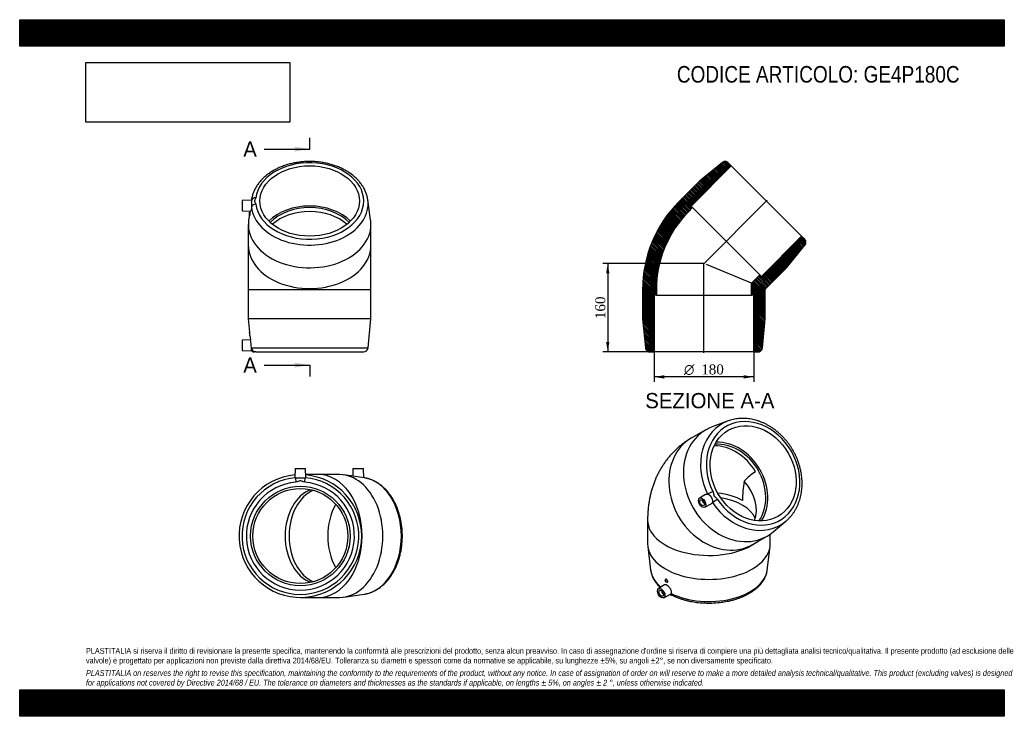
# Model space of a CAD drawing. Header units: millimetres. Extents: x 0 to 1782, y 0 to 1260.
import ezdxf
from ezdxf.enums import TextEntityAlignment as Align
from ezdxf.lldxf.tags import DXFTag

# ---------------------------------------------------------------- set-up
doc = ezdxf.new("R2010")
doc.units = ezdxf.units.MM
doc.header["$LTSCALE"] = 6
for name, color, linetype in [('Default', 7, 'Continuous'), ('DV4_Default', 7, 'Continuous'), ('GE4P180C', 7, 'Continuous')]:
    doc.layers.add(name, color=color, linetype=linetype)
doc.styles.add('SEACAD_Solid_Edge_ANSI', font='seans.ttf')
doc.styles.add('SEACAD_Solid_Edge_ANSI1_Symbols', font='semeca1.ttf')
doc.styles.add('SEACAD_Times_New_Roman', font='times.ttf')
tags = doc.linetypes.add('CENTER2', pattern=[28.575, 19.05, -3.175, 3.175, -3.175]).pattern_tags.tags
tags[10:11] = [DXFTag(74, 4), DXFTag(75, 0), DXFTag(340, '0'), DXFTag(46, 0.0), DXFTag(50, 0.0), DXFTag(44, 0.0), DXFTag(45, 0.0)]
tags[8:9] = [DXFTag(74, 4), DXFTag(75, 0), DXFTag(340, '0'), DXFTag(46, 0.0), DXFTag(50, 0.0), DXFTag(44, 0.0), DXFTag(45, 0.0)]
tags[6:7] = [DXFTag(74, 4), DXFTag(75, 0), DXFTag(340, '0'), DXFTag(46, 0.0), DXFTag(50, 0.0), DXFTag(44, 0.0), DXFTag(45, 0.0)]
tags[4:5] = [DXFTag(74, 4), DXFTag(75, 0), DXFTag(340, '0'), DXFTag(46, 0.0), DXFTag(50, 0.0), DXFTag(44, 0.0), DXFTag(45, 0.0)]
doc.dimstyles.new('ANSImm', dxfattribs={"dimtxt": 18, "dimasz": 18, "dimexe": 9, "dimexo": 0, "dimgap": 4.5, "dimtad": 1, "dimdsep": 46, "dimtxsty": 'SEACAD_Times_New_Roman', "dimblk1": '_SE_FILLED', "dimblk2": '_SE_FILLED', "dimsah": 1, "dimcen": 9, "dimazin": 0, "dimtfac": 0.85, "dimtdec": 3, "dimtofl": 0, "dimtmove": 0, "dimatfit": 3, "dimfxl": 1, "dimarcsym": 0})
picture_1 = doc.add_image_def('image1.jpg', size_in_pixel=(4302, 1260))

# ---------------------------------------------------------------- blocks, each defined once
blk = doc.blocks.new('SE')
at = {"layer": 'GE4P180C', "color": 7, "linetype": 'Continuous'}
for p, q in [((1241.9, 518.3), (1215.4, 503)), ((1282, 534.2), (1253.5, 523.8)), ((1241.5, 401.4), (1230.3, 394.4)), ((1237, 389.6), (1236.4, 389.3)), ((1238.4, 385.8), (1239, 386.2)), ((1239.8, 378), (1251.5, 384.2)), ((1136.4, 355), (1136.4, 311.7)), ((1363.4, 333.5), (1386.7, 352.9)), ((1326.4, 310.8), (1352.9, 326.1)), ((1358.4, 311.7), (1358.4, 329.6)), ((1136.7, 307.2), (1141.9, 264.3)), ((1352.8, 264.3), (1358.1, 307.2)), ((1166.9, 237.5), (1156.3, 230.9)), ((1169.2, 248), (1168.8, 247.7)), ((1171.8, 242.5), (1172.5, 242.9)), ((1163, 226.1), (1162.4, 225.7)), ((1164.4, 222.3), (1165, 222.6)), ((1165.8, 214.4), (1177.8, 220.9))]:
    blk.add_line(p, q, dxfattribs=at)
for centre, radius, start, end in [((1372.4, 372.4), 80.7, 120.2688, 139.2091), ((1501.9, 390.6), 193.7, 169.7491, 180.1481)]:
    blk.add_arc(centre, radius, start, end, dxfattribs=at)
for centre, major_axis, ratio, start_param, end_param in [((1327.4, 439.5), (48.9, -84.7), 0.816497, -1.488397, 4.629989), ((1297.4, 422.2), (55.5, -96.1), 0.816497, 2.999696, 6.283185), ((1323.8, 437.5), (52.9, -91.6), 0.816497, 2.999696, 4.629989), ((1323.8, 437.5), (52.9, -91.6), 0.816497, -3.286058, -3.28349), ((1270.9, 406.9), (-55.5, 96.1), 0.816497, 0, 3.141593), ((1270.9, 406.9), (43, -74.5), 0.816497, 1.570796, 2.715487), ((1275.9, 409.8), (-43, 74.5), 0.816497, 3.517637, 5.907141), ((1275.9, 409.8), (-45, 77.9), 0.816497, 3.558158, 5.86662), ((1247.4, 393.3), (-79.5, 45.9), 0.717439, 3.254981, 4.267463), ((1250.5, 404.4), (7.18, 3.52), 0.04752, 0.956918, 2.428046), ((1258.5, 390.5), (-6.64, -4.46), 0.04752, 0.713547, 2.184675), ((1247.4, 355), (86, 0), 0.57735, 0.785398, 1.386052), ((1247.4, 346.8), (-86, 0), 0.57735, 3.364351, 4.461207), ((1237.4, 387.6), (-1, 1.73), 0.57735, 0, 3.83141), ((1237.4, 387.6), (-1, 1.73), 0.57735, 5.593368, 6.283185), ((1323.8, 437.5), (52.9, -91.6), 0.816497, -1.488397, 0.141897), ((1247.4, 355), (111, 0), 0.57735, 3.141584, 5.633611), ((1323.8, 437.5), (52.9, -91.6), 0.816497, 0.141897, 0.144014), ((1297.4, 422.2), (55.5, -96.1), 0.816497, 0, 0.141897), ((1247.4, 311.7), (-111, 0), 0.57735, 0, 3.141593), ((1247.4, 268.6), (-105.7, 0), 0.57735, 0.07077, 0.609832), ((1247.4, 268.6), (-105.7, 0), 0.57735, 0.867798, 3.070823), ((1163.4, 224), (1, -1.73), 0.57735, 2.451776, 6.283185), ((1163.4, 224), (1, -1.73), 0.57735, 0, 0.689817), ((1184.2, 226.2), (3.52, 7.19), 0.527872, 2.417922, 3.141137)]:
    blk.add_ellipse(centre, major_axis=major_axis, ratio=ratio, start_param=start_param, end_param=end_param, dxfattribs=at)
for centre, major_axis, ratio in [((1327.4, 439.5), (45, -77.9), 0.816497), ((1235.1, 386.3), (-4.75, 8.23), 0.57735), ((1235.1, 386.3), (-3, 5.2), 0.57735), ((1161.1, 222.7), (4.75, -8.23), 0.57735), ((1170.3, 245.1), (-1.5, 2.6), 0.57735), ((1161.1, 222.7), (3, -5.2), 0.57735)]:
    blk.add_ellipse(centre, major_axis=major_axis, ratio=ratio, dxfattribs=at)
for points, knots in [([(1386.8, 353.1), (1387.1, 353.3), (1388.5, 354.4), (1391.2, 357), (1394.6, 360.5), (1397.8, 364.4), (1400.8, 368.4), (1403.5, 372.7), (1406, 377.1), (1408.2, 381.8), (1410.1, 386.6), (1411.8, 391.6), (1413.2, 396.7), (1414.4, 402), (1415.2, 407.3), (1415.8, 412.8), (1416.1, 418.3), (1416.1, 423.9), (1415.8, 429.5), (1415.2, 435.2), (1414.3, 440.8), (1413.2, 446.5), (1411.7, 452.1), (1410, 457.7), (1408.1, 463.2), (1405.8, 468.6), (1403.3, 473.9), (1400.6, 479.2), (1397.6, 484.2), (1394.4, 489.2), (1391, 494), (1387.4, 498.6), (1383.5, 503), (1379.5, 507.2), (1375.3, 511.2), (1371, 515), (1366.5, 518.5), (1361.8, 521.8), (1357.1, 524.8), (1352.2, 527.6), (1347.2, 530), (1342.2, 532.2), (1337.1, 534.1), (1331.9, 535.6), (1326.8, 536.9), (1321.6, 537.9), (1316.4, 538.5), (1311.3, 538.8), (1306.2, 538.8), (1301.1, 538.5), (1296.1, 537.9), (1291.3, 537), (1286.5, 535.7), (1283.8, 534.8), (1282.3, 534.3)], [0, 0, 0, 0, 0.003814, 0.023105, 0.042411, 0.061737, 0.081088, 0.100467, 0.119877, 0.139317, 0.158787, 0.178288, 0.197816, 0.21737, 0.236946, 0.256542, 0.276155, 0.295782, 0.315421, 0.33507, 0.354725, 0.374387, 0.394054, 0.413723, 0.433396, 0.453071, 0.472748, 0.492426, 0.512106, 0.531787, 0.55147, 0.571154, 0.590839, 0.610525, 0.630211, 0.649897, 0.669581, 0.689264, 0.708942, 0.728615, 0.748279, 0.767933, 0.787574, 0.807199, 0.826803, 0.846385, 0.86594, 0.885467, 0.904962, 0.924425, 0.943854, 0.963251, 0.982618, 1, 1, 1, 1]), ([(1215.4, 503), (1213.1, 501.7), (1209.3, 499.4), (1203.4, 495.4), (1197.8, 491.2), (1192.5, 486.8), (1187.3, 482.2), (1182.4, 477.3), (1177.7, 472.2), (1173.2, 466.8), (1169, 461.3), (1165, 455.5), (1161.2, 449.6), (1157.7, 443.5), (1154.4, 437.1), (1151.4, 430.6), (1148.7, 424), (1146.2, 417.1), (1144, 410.1), (1142, 402.9), (1140.4, 395.6), (1139, 388.1), (1137.9, 380.5), (1137.1, 372.7), (1136.6, 364.9), (1136.4, 358.8), (1136.4, 355.7), (1136.4, 355)], [0, 0, 0, 0, 0.041131, 0.080493, 0.119813, 0.159117, 0.198433, 0.23779, 0.277217, 0.316744, 0.356402, 0.396226, 0.436248, 0.476505, 0.517033, 0.557869, 0.599051, 0.640613, 0.682592, 0.725017, 0.767914, 0.811301, 0.855185, 0.899563, 0.944417, 0.988462, 1, 1, 1, 1]), ([(1241.6, 401.4), (1241.6, 401.4), (1241.6, 401.4), (1242.5, 402), (1243.7, 402.2), (1244.9, 402)], [0.8736465, 0.8736465, 0.8736465, 0.8736465, 0.875, 0.875, 1, 1, 1, 1]), ([(1244.9, 402), (1245.3, 401.9), (1245.6, 401.8), (1246.2, 401.6), (1246.5, 401.4), (1247.2, 401.1), (1247.5, 400.9), (1248.1, 400.5), (1248.4, 400.2), (1249, 399.7), (1249.4, 399.4), (1249.9, 398.8), (1250.2, 398.5), (1250.8, 397.8), (1251, 397.5), (1251.5, 396.7), (1251.8, 396.4), (1252.2, 395.6), (1252.4, 395.2), (1252.8, 394.4), (1252.9, 394), (1253.4, 392.8), (1253.6, 392), (1253.9, 390.8), (1253.9, 390.4), (1254, 389.6), (1254, 389.3), (1254, 388.6), (1253.9, 388.2), (1253.8, 387.5), (1253.7, 387.2), (1253.6, 386.9)], [0, 0, 0, 0, 0.0625, 0.0625, 0.125, 0.125, 0.1875, 0.1875, 0.25, 0.25, 0.3125, 0.3125, 0.375, 0.375, 0.4375, 0.4375, 0.5, 0.5, 0.5625, 0.5625, 0.625, 0.625, 0.75, 0.75, 0.8125, 0.8125, 0.875, 0.875, 0.9375, 0.9375, 1, 1, 1, 1]), ([(1254.5, 406.7), (1254.6, 406.4), (1254.8, 406.1), (1255, 405.4), (1255.2, 405.1), (1255.5, 404.1), (1255.6, 403.4), (1255.8, 402.4), (1255.9, 402), (1256, 401.4), (1256.1, 401), (1256.2, 400.4), (1256.3, 400), (1256.4, 399.5), (1256.5, 399.4), (1256.6, 399), (1256.7, 398.9), (1257, 398.4), (1257.2, 398.1), (1257.7, 397.6), (1257.9, 397.4), (1258.4, 396.9), (1258.7, 396.7), (1259.2, 396.3), (1259.5, 396.1), (1260.3, 395.4), (1260.8, 394.9), (1261.7, 393.9), (1262.1, 393.4), (1262.5, 392.8)], [0, 0, 0, 0, 0.0625, 0.0625, 0.125, 0.125, 0.25, 0.25, 0.3125, 0.3125, 0.375, 0.375, 0.4375, 0.4375, 0.46875, 0.46875, 0.5, 0.5, 0.5625, 0.5625, 0.625, 0.625, 0.6875, 0.6875, 0.75, 0.75, 0.875, 0.875, 1, 1, 1, 1]), ([(1253.6, 386.9), (1253.2, 385.7), (1252.5, 384.8), (1251.5, 384.3), (1251.5, 384.2), (1251.5, 384.2)], [0, 0, 0, 0, 0.125, 0.125, 0.1258072, 0.1258072, 0.1258072, 0.1258072]), ([(1142, 264.2), (1142.1, 263.1), (1142.4, 261.1), (1143.2, 257.7), (1144.4, 254.2), (1145.9, 250.7), (1147.7, 247.3), (1149.9, 243.9), (1152.3, 240.6), (1155, 237.4), (1157.5, 234.9), (1159.1, 233.4), (1159.6, 232.9)], [0, 0, 0, 0, 0.064721, 0.1479167, 0.231522, 0.3157142, 0.4006183, 0.4862979, 0.5727546, 0.6599342, 0.747741, 0.7883151, 0.7883151, 0.7883151, 0.7883151]), ([(1180.7, 219), (1181.6, 218.6), (1183.8, 217.5), (1187.9, 215.7), (1192.9, 213.8), (1198, 212.1), (1203.3, 210.5), (1208.7, 209.1), (1214.3, 207.9), (1219.9, 206.9), (1225.6, 206.1), (1231.4, 205.5), (1237.2, 205.1), (1243.1, 204.8), (1249, 204.8), (1254.8, 204.9), (1260.7, 205.3), (1266.5, 205.8), (1272.2, 206.5), (1277.9, 207.4), (1283.5, 208.5), (1288.9, 209.8), (1294.3, 211.3), (1299.5, 213), (1304.6, 214.8), (1309.5, 216.8), (1314.2, 219), (1318.7, 221.3), (1323, 223.8), (1327, 226.5), (1330.8, 229.3), (1334.4, 232.2), (1337.7, 235.3), (1340.7, 238.5), (1343.4, 241.8), (1345.8, 245.2), (1347.8, 248.6), (1349.5, 252.2), (1350.9, 255.8), (1352, 259.4), (1352.6, 262.3), (1352.8, 263.9), (1352.8, 264.4)], [0, 0, 0, 0, 0.013753, 0.039673, 0.065569, 0.091441, 0.117288, 0.14311, 0.16891, 0.19469, 0.220452, 0.246201, 0.271939, 0.29767, 0.323399, 0.349127, 0.374859, 0.400598, 0.426348, 0.452111, 0.477893, 0.503697, 0.529525, 0.555381, 0.581268, 0.607187, 0.633138, 0.65912, 0.685128, 0.711155, 0.737184, 0.763194, 0.789157, 0.81504, 0.840803, 0.866406, 0.89181, 0.916986, 0.941918, 0.966612, 0.99109, 1, 1, 1, 1]), ([(1179, 222), (1179.6, 222.9), (1179.8, 224), (1179.6, 226.1), (1179.4, 226.8), (1178.9, 228.2), (1178.6, 229), (1177.5, 231.2), (1176.4, 232.6), (1174.1, 235.1), (1172.8, 236.1), (1170.4, 237.5), (1169.2, 237.9), (1167.8, 237.8), (1167.3, 237.7), (1166.9, 237.5)], [0, 0, 0, 0, 0.125, 0.125, 0.1875, 0.1875, 0.25, 0.25, 0.375, 0.375, 0.5, 0.5, 0.625, 0.625, 0.6929352, 0.6929352, 0.6929352, 0.6929352]), ([(1172.5, 242.9), (1172.5, 242.9), (1172.5, 242.9), (1172.8, 243.1), (1173, 243.6), (1172.9, 244.8), (1172.6, 245.6), (1171.7, 246.9), (1171.1, 247.4), (1170, 248.1), (1169.5, 248.2), (1169.2, 248)], [0.2494984, 0.2494984, 0.2494984, 0.2494984, 0.25, 0.25, 0.375, 0.375, 0.5, 0.5, 0.625, 0.625, 0.7495753, 0.7495753, 0.7495753, 0.7495753]), ([(1176.5, 220.1), (1176.6, 220.1), (1177.3, 219.9), (1178.4, 219.6), (1179.5, 219.4), (1180.2, 219.2), (1180.6, 219), (1180.6, 219), (1180.7, 219), (1180.7, 219)], [0.3863393, 0.3863393, 0.3863393, 0.3863393, 0.4594004, 0.650129, 0.7865773, 0.882357, 0.9389299, 0.9992885, 1, 1, 1, 1]), ([(1177.8, 220.9), (1177.9, 220.9), (1177.9, 220.9), (1178.2, 221.1), (1178.4, 221.2), (1178.8, 221.6), (1178.9, 221.8), (1179, 222)], [0.8595232, 0.8595232, 0.8595232, 0.8595232, 0.875, 0.875, 0.9375, 0.9375, 1, 1, 1, 1])]:
    blk.add_open_spline(points, degree=3, knots=knots, dxfattribs=at)
blk = doc.blocks.new('SE1')
at = {"layer": 'GE4P180C', "color": 7, "linetype": 'Continuous'}
for p, q in [((419.5, 933.6), (402.8, 933.1)), ((402.8, 933.1), (402.8, 914.1)), ((419.6, 934.5), (419.5, 933.6)), ((635.2, 897.5), (630, 934.5)), ((402.8, 914.1), (418.1, 913.7)), ((415.8, 905.8), (415.8, 911.8)), ((416.7, 911.8), (415.8, 911.8)), ((416.7, 913.8), (416.4, 911.8)), ((415.8, 907.7), (414.4, 897.5)), ((415.8, 905.8), (416.3, 905.8)), ((413.8, 889.7), (413.8, 852.2)), ((635.8, 852.2), (635.8, 889.7)), ((413.8, 852.2), (413.8, 772)), ((635.8, 772), (635.8, 852.2)), ((413.8, 772), (635.8, 772)), ((413.8, 772), (413.8, 719)), ((635.8, 719), (635.8, 772)), ((635.8, 719), (413.8, 719)), ((413.8, 719), (416.2, 694.9)), ((630.5, 666.2), (635.8, 719)), ((417.6, 680.9), (402.8, 680.5)), ((402.8, 680.5), (402.8, 661.5)), ((415.8, 695), (415.8, 689)), ((416.2, 695), (415.8, 695)), ((415.8, 689), (416.8, 689)), ((416.8, 689), (417.6, 680.8)), ((402.8, 661.5), (419.6, 661)), ((419.4, 666.2), (630.5, 666.2)), ((427.4, 659), (425, 659)), ((427.4, 659), (622.6, 659))]:
    blk.add_line(p, q, dxfattribs=at)
for centre, radius, start, end in [((307.2, 681), 109.9, 4.139, 7.2822), ((310.7, 660.1), 108.9, 3.1985, 10.987), ((425, 667), 8, 227.8, 269.997), ((622.6, 667), 8, 270, 354.2894)]:
    blk.add_arc(centre, radius, start, end, dxfattribs=at)
for centre, major_axis, ratio, start_param, end_param in [((524.8, 932.1), (-97.8, 0), 0.707107, 0.0824, 6.200785), ((524.8, 927), (-105.7, 0), 0.707107, 0.0824, 3.24176), ((427.4, 932.1), (-7.95, 0.93), 0.704708, 4.794511, 6.194627), ((524.8, 927), (-105.7, 0), 0.707107, -0.098735, -0.087673), ((524.8, 927), (-105.7, 0), 0.707107, -0.100167, -0.098735), ((524.8, 927), (-105.7, 0), 0.707107, 3.24176, 3.244617), ((427.4, 920.8), (-7.95, -0.93), 0.704708, 4.630267, 6.101395), ((524.8, 859.3), (-90, 0), 0.707107, 3.750806, 5.673972), ((524.8, 859.3), (-86, 0), 0.707107, 3.734891, 5.689886), ((524.8, 852.2), (86, 0), 0.707107, 0.669706, 2.471887), ((524.8, 889.7), (111, 0), 0.707107, 3.041425, 6.283185), ((524.8, 889.7), (111, 0), 0.707107, 0, 0.100167), ((524.8, 852.2), (-111, 0), 0.707107, 0, 3.141593), ((427.4, 667), (0, -8), 0.996607, 4.812058, 6.283185)]:
    blk.add_ellipse(centre, major_axis=major_axis, ratio=ratio, start_param=start_param, end_param=end_param, dxfattribs=at)
blk.add_ellipse((524.8, 932.1), major_axis=(-90, 0), ratio=0.707107, dxfattribs=at)
for points, knots in [([(629.9, 934.7), (629.8, 935.5), (629.6, 937.1), (629, 939.9), (628.2, 942.9), (627.2, 945.9), (626, 948.9), (624.7, 951.9), (623.3, 954.8), (621.7, 957.6), (619.9, 960.4), (617.9, 963.2), (615.8, 965.9), (613.6, 968.5), (611.2, 971.1), (608.7, 973.6), (606.1, 976), (603.3, 978.3), (600.4, 980.6), (597.3, 982.7), (594.2, 984.8), (590.9, 986.8), (587.5, 988.7), (584.1, 990.4), (580.5, 992.1), (576.9, 993.7), (573.1, 995.1), (569.3, 996.5), (565.4, 997.7), (561.5, 998.8), (557.5, 999.8), (553.4, 1000.7), (549.3, 1001.5), (545.2, 1002.2), (541, 1002.7), (536.8, 1003.1), (532.6, 1003.4), (528.4, 1003.5), (524.2, 1003.6), (520, 1003.5), (515.7, 1003.3), (511.5, 1003), (507.3, 1002.5), (503.2, 1002), (499.1, 1001.3), (495, 1000.5), (490.9, 999.6), (486.9, 998.5), (483, 997.4), (479.2, 996.1), (475.4, 994.7), (471.6, 993.2), (468, 991.6), (464.5, 989.9), (461, 988.1), (457.7, 986.2), (454.4, 984.2), (451.3, 982.1), (448.3, 979.9), (445.4, 977.6), (442.7, 975.2), (440, 972.8), (437.6, 970.2), (435.2, 967.6), (433, 965), (431, 962.2), (429.1, 959.4), (427.3, 956.6), (425.8, 953.7), (424.3, 950.7), (423.1, 947.8), (422, 944.8), (421.1, 941.7), (420.3, 938.7), (419.9, 936.2), (419.7, 934.8), (419.6, 934.4)], [0, 0, 0, 0, 0.009274, 0.022578, 0.035901, 0.049248, 0.062625, 0.076035, 0.08948, 0.102962, 0.11648, 0.130035, 0.143624, 0.157246, 0.170898, 0.184577, 0.198279, 0.212001, 0.225741, 0.239495, 0.253259, 0.267033, 0.280812, 0.294596, 0.308383, 0.322171, 0.335959, 0.349746, 0.363531, 0.377315, 0.391098, 0.404878, 0.418656, 0.432432, 0.446207, 0.459981, 0.473754, 0.487526, 0.501298, 0.515071, 0.528844, 0.542619, 0.556395, 0.570173, 0.583953, 0.597736, 0.611522, 0.625311, 0.639103, 0.652899, 0.666698, 0.6805, 0.694304, 0.708111, 0.721919, 0.735726, 0.749531, 0.763333, 0.777129, 0.790916, 0.804693, 0.818455, 0.8322, 0.845924, 0.859624, 0.873295, 0.886935, 0.900541, 0.91411, 0.927641, 0.941133, 0.954587, 0.968005, 0.981388, 0.99474, 1, 1, 1, 1]), ([(419.5, 933.6), (419.6, 933.5), (419.6, 933.4), (419.6, 932.8), (419.6, 931.9), (419.6, 929.4), (419.6, 927.8), (419.6, 924.4), (419.5, 922.5), (419.4, 920.9)], [0.1348681, 0.1348681, 0.1348681, 0.1348681, 0.25, 0.25, 0.5, 0.5, 0.75, 0.75, 1, 1, 1, 1]), ([(427.4, 937.8), (427.3, 936.8), (426.8, 935.8), (426, 934.4), (425.7, 934), (425.2, 933.1), (424.9, 932.6), (425, 931.6), (425.2, 931.1), (425.7, 930.2), (426, 929.7), (426.9, 928.4), (427.3, 927.4), (427.4, 926.4)], [0, 0, 0, 0, 0.25, 0.25, 0.375, 0.375, 0.5, 0.5, 0.625, 0.625, 0.75, 0.75, 1, 1, 1, 1]), ([(416.7, 911.8), (416.8, 911.8), (416.8, 911.4), (416.8, 910.3), (416.8, 909.5), (416.7, 908), (416.6, 907.2), (416.5, 906.1), (416.4, 905.8), (416.3, 905.8)], [0, 0, 0, 0, 0.125, 0.125, 0.25, 0.25, 0.375, 0.375, 0.4996111, 0.4996111, 0.4996111, 0.4996111]), ([(419.4, 920.9), (419.4, 919.2), (419.2, 917.7), (419, 915.9), (418.9, 915.4), (418.7, 914.6), (418.6, 914.2), (418.3, 913.8), (418.2, 913.7), (418.1, 913.7)], [0, 0, 0, 0, 0.125, 0.125, 0.1875, 0.1875, 0.25, 0.25, 0.3114546, 0.3114546, 0.3114546, 0.3114546]), ([(419.6, 661), (419.6, 661), (419.6, 661), (419.6, 661), (419.6, 661.5), (419.6, 663.3), (419.5, 664.6), (419.4, 666.2)], [0.4995658, 0.4995658, 0.4995658, 0.4995658, 0.5, 0.5, 0.75, 0.75, 1, 1, 1, 1])]:
    blk.add_open_spline(points, degree=3, knots=knots, dxfattribs=at)
blk = doc.blocks.new('SE2')
at = {"layer": 'GE4P180C', "color": 7, "linetype": 'Continuous'}
for p, q in [((498.5, 448.1), (498.1, 431.9)), ((498.5, 448.1), (517.5, 448.1)), ((517.9, 431.9), (517.5, 448.1)), ((603.1, 448.1), (602.8, 434.3)), ((603.1, 448.1), (622.1, 448.1)), ((622.6, 431.5), (622.1, 448.1)), ((499.3, 431.5), (499.9, 423.6)), ((516, 423.6), (516.7, 431.5)), ((541.2, 437.1), (517.8, 437.1)), ((578.7, 437.1), (541.2, 437.1)), ((623.5, 431.3), (586.6, 436.6)), ((600.8, 435.1), (596.7, 435.1)), ((600.8, 434.6), (600.8, 435.1)), ((508, 215.1), (541.2, 215.1)), ((541.2, 215.1), (578.7, 215.1)), ((586.6, 215.7), (623.5, 220.9))]:
    blk.add_line(p, q, dxfattribs=at)
for radius in [90, 86]:
    blk.add_circle((508, 326.1), radius, dxfattribs=at)
for centre, radius, start, end in [((508, 326.1), 111, 95.0648, 360), ((508, 326.1), 105.7, 94.7212, 85.2788), ((508, 638.7), 207.4, 267.5956, 272.4044), ((508, 326.1), 111, 0, 84.9352), ((508, 326.1), 97.8, 94.7212, 85.2788)]:
    blk.add_arc(centre, radius, start, end, dxfattribs=at)
for centre, major_axis, start_param, end_param in [((541.2, 326.1), (0, 111), 3.141593, 6.283185), ((578.7, 326.1), (0, -111), 0, 3.141593), ((616, 326.1), (0, 105.7), 3.24176, 6.183018), ((541.2, 326.1), (0, -86), 3.369945, 6.054833), ((548.3, 326.1), (0, 86), 0.278108, 2.863485), ((621.1, 326.1), (0, 90), 0.879962, 2.26163)]:
    blk.add_ellipse(centre, major_axis=major_axis, ratio=0.707107, start_param=start_param, end_param=end_param, dxfattribs=at)
for points in [[(498.1, 431.9), (498.1, 431.7), (498.5, 431.6), (499.3, 431.5)], [(516.7, 431.5), (517.5, 431.6), (517.9, 431.7), (517.9, 431.9)]]:
    blk.add_open_spline(points, degree=3, dxfattribs=at)
for points, knots in [([(623.8, 221), (624.5, 221.1), (626.2, 221.4), (629, 222), (632, 222.8), (635, 223.8), (638, 224.9), (640.9, 226.2), (643.8, 227.7), (646.7, 229.3), (649.5, 231.1), (652.2, 233), (654.9, 235.1), (657.5, 237.3), (660.1, 239.7), (662.6, 242.2), (665, 244.9), (667.4, 247.7), (669.6, 250.6), (671.8, 253.6), (673.8, 256.8), (675.8, 260), (677.7, 263.4), (679.5, 266.9), (681.1, 270.4), (682.7, 274.1), (684.2, 277.8), (685.5, 281.6), (686.7, 285.5), (687.9, 289.5), (688.9, 293.5), (689.8, 297.5), (690.5, 301.6), (691.2, 305.7), (691.7, 309.9), (692.1, 314.1), (692.4, 318.3), (692.6, 322.5), (692.6, 326.8), (692.5, 331), (692.3, 335.2), (692, 339.4), (691.6, 343.6), (691, 347.8), (690.3, 351.9), (689.5, 356), (688.6, 360), (687.5, 364), (686.4, 367.9), (685.1, 371.8), (683.7, 375.6), (682.2, 379.3), (680.6, 382.9), (678.9, 386.5), (677.1, 389.9), (675.2, 393.3), (673.2, 396.5), (671.1, 399.6), (668.9, 402.6), (666.6, 405.5), (664.2, 408.3), (661.8, 410.9), (659.3, 413.4), (656.6, 415.7), (654, 417.9), (651.2, 420), (648.4, 421.9), (645.6, 423.6), (642.7, 425.2), (639.8, 426.6), (636.8, 427.8), (633.8, 428.9), (630.7, 429.9), (627.7, 430.6), (625.2, 431.1), (623.9, 431.3), (623.5, 431.3)], [0, 0, 0, 0, 0.009159, 0.022467, 0.035795, 0.049148, 0.06253, 0.075944, 0.089394, 0.102881, 0.116404, 0.129964, 0.143558, 0.157185, 0.170842, 0.184525, 0.198232, 0.21196, 0.225705, 0.239463, 0.253233, 0.267011, 0.280796, 0.294585, 0.308376, 0.322169, 0.335962, 0.349754, 0.363545, 0.377334, 0.391121, 0.404906, 0.418689, 0.432471, 0.446251, 0.460029, 0.473807, 0.487585, 0.501362, 0.515139, 0.528918, 0.542697, 0.556478, 0.570261, 0.584046, 0.597834, 0.611625, 0.625419, 0.639216, 0.653017, 0.666821, 0.680628, 0.694438, 0.708249, 0.722062, 0.735874, 0.749684, 0.763491, 0.777292, 0.791085, 0.804866, 0.818634, 0.832384, 0.846113, 0.859817, 0.873493, 0.887138, 0.900749, 0.914323, 0.927859, 0.941356, 0.954815, 0.968237, 0.981625, 0.994982, 1, 1, 1, 1]), ([(516, 423.6), (514.6, 423.7), (513.2, 424.1), (511.3, 424.9), (510.6, 425.2), (509.3, 425.8), (508.6, 426), (507.2, 426), (506.6, 425.7), (505.3, 425.2), (504.6, 424.9), (502.7, 424.1), (501.3, 423.7), (499.9, 423.6)], [0, 0, 0, 0, 0.25, 0.25, 0.375, 0.375, 0.5, 0.5, 0.625, 0.625, 0.75, 0.75, 1, 1, 1, 1])]:
    blk.add_open_spline(points, degree=3, knots=knots, dxfattribs=at)
blk = doc.blocks.new('SE4')
at = {"color": 7, "linetype": 'Continuous', "style": 'SEACAD_Solid_Edge_ANSI'}
blk.add_text('A', height=27.6, dxfattribs=at).set_placement((404.6, 649), align=Align.TOP_LEFT)
blk = doc.blocks.new('SE5')
at = {"color": 7, "linetype": 'Continuous', "style": 'SEACAD_Solid_Edge_ANSI'}
blk.add_text('A', height=27.6, dxfattribs=at).set_placement((404.6, 1039.7), align=Align.TOP_LEFT)
blk = doc.blocks.new('SEANNOT_GROUP')
at = {"linetype": 'Continuous'}
blk.add_hatch(color=7, dxfattribs=at).paths.add_polyline_path([(497.4, 630.6), (525, 635.2), (497.4, 639.8)])
at = {"color": 7, "linetype": 'Continuous'}
blk.add_lwpolyline([(442.2, 635.2), (525, 635.2)], dxfattribs=at)
blk = doc.blocks.new('SEANNOT_GROUP1')
at = {"linetype": 'Continuous'}
blk.add_hatch(color=7, dxfattribs=at).paths.add_polyline_path([(497.4, 1021.3), (525, 1025.9), (497.4, 1030.5)])
at = {"color": 7, "linetype": 'Continuous'}
blk.add_lwpolyline([(442.2, 1025.9), (525, 1025.9)], dxfattribs=at)
blk = doc.blocks.new('SE3')
at = {"layer": 'Default', "color": 7, "linetype": 'CENTER2'}
for p, q in [((525, 1025.9), (525, 1046.6)), ((525, 635.2), (525, 614.5))]:
    blk.add_line(p, q, dxfattribs=at)
at = {"layer": 'Default', "color": 7, "linetype": 'CENTER2', "const_width": 0.0001}
blk.add_lwpolyline([(525, 635.2), (525, 1025.9)], dxfattribs=at)
at = {"layer": 'Default'}
for name in ['SE5', 'SEANNOT_GROUP1', 'SE4', 'SEANNOT_GROUP']:
    blk.add_blockref(name, (0, 0), dxfattribs=at)
blk = doc.blocks.new('SE6')
at = {"layer": 'GE4P180C', "linetype": 'Continuous'}
h = blk.add_hatch(dxfattribs=at)
h.set_pattern_fill('LINE', scale=0.629921, angle=-45, style=0)
edge = h.paths.add_edge_path()
edge.add_line((1215.1, 922.9), (1287.9, 995.7))
edge.add_line((1287.9, 995.7), (1282.4, 1001.2))
edge.add_spline(control_points=[(1282.4, 1001.2), (1282.3, 1001.4), (1282.1, 1001.6), (1281.7, 1001.9), (1281.5, 1002), (1280.9, 1002.4), (1280.5, 1002.7), (1279.6, 1003.1), (1279.1, 1003.2), (1278.4, 1003.4), (1278.2, 1003.5), (1277.7, 1003.5), (1277.4, 1003.5), (1276.7, 1003.6), (1276.2, 1003.6), (1275.5, 1003.5), (1275.2, 1003.4), (1274.8, 1003.3), (1274.5, 1003.2), (1273.8, 1003), (1273.4, 1002.8), (1272.5, 1002.4), (1272.1, 1002.1), (1271.7, 1001.8)], knot_values=[0, 0, 0, 0, 0.0625, 0.0625, 0.125, 0.125, 0.25, 0.25, 0.375, 0.375, 0.4375, 0.4375, 0.5, 0.5, 0.625, 0.625, 0.6875, 0.6875, 0.75, 0.75, 0.875, 0.875, 1, 1, 1, 1], degree=3, periodic=0)
edge.add_line((1271.7, 1001.8), (1230.6, 968.2))
edge.add_line((1230.6, 968.2), (1193.2, 930.7))
edge.add_arc((1351.9, 772), 224.5, 135, 180)
edge.add_line((1127.4, 772), (1127.4, 719))
edge.add_line((1127.4, 719), (1132.7, 666.2))
edge.add_spline(control_points=[(1132.7, 666.2), (1132.8, 665.7), (1132.9, 665.2), (1133.1, 664.3), (1133.3, 663.8), (1133.7, 662.9), (1134, 662.5), (1134.6, 661.7), (1134.9, 661.4), (1135.7, 660.7), (1136.1, 660.4), (1136.9, 659.9), (1137.3, 659.7), (1138.3, 659.3), (1138.7, 659.2), (1139.4, 659.1), (1139.7, 659), (1140.2, 659), (1140.4, 659), (1140.7, 659)], knot_values=[0, 0, 0, 0, 0.125, 0.125, 0.25, 0.25, 0.375, 0.375, 0.5, 0.5, 0.625, 0.625, 0.75, 0.75, 0.875, 0.875, 0.9375, 0.9375, 1, 1, 1, 1], degree=3, periodic=0)
edge.add_line((1140.7, 659), (1148.4, 659))
edge.add_line((1148.4, 659), (1148.4, 762))
edge.add_line((1148.4, 762), (1152.4, 762))
edge.add_line((1152.4, 762), (1152.4, 772))
edge.add_arc((1351.9, 772), 199.5, 135, 180, ccw=False)
edge.add_line((1210.9, 913), (1217.9, 920.1))
edge.add_line((1217.9, 920.1), (1215.1, 922.9))
h = blk.add_hatch(dxfattribs=at)
h.set_pattern_fill('LINE', scale=0.629921, angle=-45, style=0)
edge = h.paths.add_edge_path()
edge.add_line((1342.4, 795.6), (1339.5, 798.5))
edge.add_line((1339.5, 798.5), (1324.4, 783.3))
edge.add_line((1324.4, 783.3), (1324.4, 762))
edge.add_line((1324.4, 762), (1328.4, 762))
edge.add_line((1328.4, 762), (1328.4, 659))
edge.add_line((1328.4, 659), (1336.2, 659))
edge.add_spline(control_points=[(1336.2, 659), (1336.7, 659), (1337.2, 659), (1337.9, 659.1), (1338.1, 659.2), (1338.6, 659.3), (1338.8, 659.4), (1339.5, 659.7), (1340, 659.9), (1340.6, 660.3), (1340.8, 660.4), (1341.2, 660.7), (1341.4, 660.9), (1341.9, 661.4), (1342.2, 661.7), (1342.8, 662.5), (1343.1, 662.9), (1343.4, 663.6), (1343.5, 663.8), (1343.7, 664.3), (1343.8, 664.5), (1344, 665.2), (1344.1, 665.7), (1344.1, 666.2)], knot_values=[0, 0, 0, 0, 0.125, 0.125, 0.1875, 0.1875, 0.25, 0.25, 0.375, 0.375, 0.4375, 0.4375, 0.5, 0.5, 0.625, 0.625, 0.75, 0.75, 0.8125, 0.8125, 0.875, 0.875, 1, 1, 1, 1], degree=3, periodic=0)
edge.add_line((1344.1, 666.2), (1349.4, 719))
edge.add_line((1349.4, 719), (1349.4, 772))
edge.add_arc((1351.9, 772), 2.47, 135, 180, ccw=False)
edge.add_line((1350.2, 773.7), (1387.6, 811.2))
edge.add_line((1387.6, 811.2), (1421.2, 852.3))
edge.add_spline(control_points=[(1421.2, 852.3), (1421.5, 852.6), (1421.8, 853), (1422.2, 853.7), (1422.3, 853.9), (1422.5, 854.4), (1422.6, 854.6), (1422.8, 855.3), (1422.9, 855.8), (1423, 856.7), (1423, 857.2), (1423, 858), (1423, 858.2), (1422.9, 858.7), (1422.9, 858.9), (1422.7, 859.7), (1422.5, 860.1), (1422.2, 860.8), (1422.1, 861), (1421.9, 861.4), (1421.8, 861.6), (1421.4, 862.3), (1421, 862.6), (1420.7, 863)], knot_values=[0, 0, 0, 0, 0.125, 0.125, 0.1875, 0.1875, 0.25, 0.25, 0.375, 0.375, 0.5, 0.5, 0.5625, 0.5625, 0.625, 0.625, 0.75, 0.75, 0.8125, 0.8125, 0.875, 0.875, 1, 1, 1, 1], degree=3, periodic=0)
edge.add_line((1420.7, 863), (1415.2, 868.5))
edge.add_line((1415.2, 868.5), (1342.4, 795.6))
at = {"layer": 'DV4_Default', "color": 7, "linetype": 'CENTER2'}
for p, q in [((1237.9, 818.4), (1352.8, 933.3)), ((1238.4, 657.2), (1238.4, 820.2))]:
    blk.add_line(p, q, dxfattribs=at)
at = {"layer": 'GE4P180C', "color": 7, "linetype": 'Continuous'}
for p, q in [((1271.7, 1001.8), (1230.6, 968.2)), ((1282.4, 1001.2), (1287.9, 995.7)), ((1287.9, 995.7), (1215.1, 922.9)), ((1287.9, 995.7), (1415.2, 868.5)), ((1230.6, 968.2), (1193.2, 930.7)), ((1217.9, 920.1), (1210.9, 913)), ((1215.1, 922.9), (1217.9, 920.1)), ((1339.5, 798.5), (1217.9, 920.1)), ((1342.4, 795.6), (1415.2, 868.5)), ((1415.2, 868.5), (1420.7, 863)), ((1387.6, 811.2), (1421.2, 852.3)), ((1324.4, 783.3), (1242.9, 817.1)), ((1350.2, 773.7), (1387.6, 811.2)), ((1324.4, 783.3), (1339.5, 798.5)), ((1339.5, 798.5), (1342.4, 795.6)), ((1127.4, 772), (1127.4, 719)), ((1152.4, 772), (1152.4, 762)), ((1324.4, 762), (1324.4, 783.3)), ((1349.4, 719), (1349.4, 772)), ((1152.4, 762), (1148.4, 762)), ((1148.4, 762), (1148.4, 659)), ((1152.4, 762), (1324.4, 762)), ((1328.4, 762), (1324.4, 762)), ((1328.4, 659), (1328.4, 762)), ((1127.4, 719), (1132.7, 666.2)), ((1344.1, 666.2), (1349.4, 719)), ((1140.7, 659), (1148.4, 659)), ((1328.4, 659), (1148.4, 659)), ((1328.4, 659), (1336.2, 659))]:
    blk.add_line(p, q, dxfattribs=at)
for radius in [224.5, 199.5, 2.47]:
    blk.add_arc((1351.9, 772), radius, 135, 180, dxfattribs=at)
for points, knots in [([(1282.4, 1001.2), (1282.3, 1001.4), (1282.1, 1001.6), (1281.7, 1001.9), (1281.5, 1002), (1280.9, 1002.4), (1280.5, 1002.7), (1279.6, 1003.1), (1279.1, 1003.2), (1278.4, 1003.4), (1278.2, 1003.5), (1277.7, 1003.5), (1277.4, 1003.5), (1276.7, 1003.6), (1276.2, 1003.6), (1275.5, 1003.5), (1275.2, 1003.4), (1274.8, 1003.3), (1274.5, 1003.2), (1273.8, 1003), (1273.4, 1002.8), (1272.5, 1002.4), (1272.1, 1002.1), (1271.7, 1001.8)], [0, 0, 0, 0, 0.0625, 0.0625, 0.125, 0.125, 0.25, 0.25, 0.375, 0.375, 0.4375, 0.4375, 0.5, 0.5, 0.625, 0.625, 0.6875, 0.6875, 0.75, 0.75, 0.875, 0.875, 1, 1, 1, 1]), ([(1421.2, 852.3), (1421.5, 852.6), (1421.8, 853), (1422.2, 853.7), (1422.3, 853.9), (1422.5, 854.4), (1422.6, 854.6), (1422.8, 855.3), (1422.9, 855.8), (1423, 856.7), (1423, 857.2), (1423, 858), (1423, 858.2), (1422.9, 858.7), (1422.9, 858.9), (1422.7, 859.7), (1422.5, 860.1), (1422.2, 860.8), (1422.1, 861), (1421.9, 861.4), (1421.8, 861.6), (1421.4, 862.3), (1421, 862.6), (1420.7, 863)], [0, 0, 0, 0, 0.125, 0.125, 0.1875, 0.1875, 0.25, 0.25, 0.375, 0.375, 0.5, 0.5, 0.5625, 0.5625, 0.625, 0.625, 0.75, 0.75, 0.8125, 0.8125, 0.875, 0.875, 1, 1, 1, 1]), ([(1132.7, 666.2), (1132.8, 665.7), (1132.9, 665.2), (1133.1, 664.3), (1133.3, 663.8), (1133.7, 662.9), (1134, 662.5), (1134.6, 661.7), (1134.9, 661.4), (1135.7, 660.7), (1136.1, 660.4), (1136.9, 659.9), (1137.3, 659.7), (1138.3, 659.3), (1138.7, 659.2), (1139.4, 659.1), (1139.7, 659), (1140.2, 659), (1140.4, 659), (1140.7, 659)], [0, 0, 0, 0, 0.125, 0.125, 0.25, 0.25, 0.375, 0.375, 0.5, 0.5, 0.625, 0.625, 0.75, 0.75, 0.875, 0.875, 0.9375, 0.9375, 1, 1, 1, 1]), ([(1336.2, 659), (1336.7, 659), (1337.2, 659), (1337.9, 659.1), (1338.1, 659.2), (1338.6, 659.3), (1338.8, 659.4), (1339.5, 659.7), (1340, 659.9), (1340.6, 660.3), (1340.8, 660.4), (1341.2, 660.7), (1341.4, 660.9), (1341.9, 661.4), (1342.2, 661.7), (1342.8, 662.5), (1343.1, 662.9), (1343.4, 663.6), (1343.5, 663.8), (1343.7, 664.3), (1343.8, 664.5), (1344, 665.2), (1344.1, 665.7), (1344.1, 666.2)], [0, 0, 0, 0, 0.125, 0.125, 0.1875, 0.1875, 0.25, 0.25, 0.375, 0.375, 0.4375, 0.4375, 0.5, 0.5, 0.625, 0.625, 0.75, 0.75, 0.8125, 0.8125, 0.875, 0.875, 1, 1, 1, 1])]:
    blk.add_open_spline(points, degree=3, knots=knots, dxfattribs=at)
blk = doc.blocks.new('GDimGGroup')
at = {"layer": 'Default', "linetype": 'Continuous'}
for points in [[(1166.4, 610.9), (1166.4, 616.9), (1148.4, 613.9)], [(1310.4, 610.9), (1328.4, 613.9), (1310.4, 616.9)]]:
    blk.add_hatch(color=7, dxfattribs=at).paths.add_polyline_path(points)
at = {"layer": 'Default', "color": 7, "linetype": 'Continuous'}
for p, q in [((1148.4, 659), (1148.4, 604.9)), ((1328.4, 659), (1328.4, 604.9)), ((1328.4, 613.9), (1148.4, 613.9))]:
    blk.add_line(p, q, dxfattribs=at)
for s, style, p in [('O', 'SEACAD_Solid_Edge_ANSI1_Symbols', (1202.3, 636.4)), ('180', 'SEACAD_Times_New_Roman', (1233.6, 636.4))]:
    blk.add_text(s, height=18, dxfattribs=dict(at, style=style)).set_placement(p, align=Align.TOP_LEFT)
blk = doc.blocks.new('DMBLK31')
at = {"layer": 'Default', "linetype": 'Continuous'}
for points in [[(1061.3, 801), (1067.3, 801), (1064.3, 819)], [(1061.3, 677), (1064.3, 659), (1067.3, 677)]]:
    blk.add_hatch(color=7, dxfattribs=at).paths.add_polyline_path(points)
at = {"layer": 'Default', "color": 7, "linetype": 'Continuous'}
for p, q in [((1238.4, 819), (1055.3, 819)), ((1064.3, 819), (1064.3, 659)), ((1148.4, 659), (1055.3, 659))]:
    blk.add_line(p, q, dxfattribs=at)
at = {"layer": 'Default', "color": 7, "linetype": 'Continuous', "style": 'SEACAD_Times_New_Roman'}
blk.add_text('160', height=18, rotation=90, dxfattribs=at).set_placement((1041.8, 718.5), align=Align.TOP_LEFT)
blk = doc.blocks.new('_SE_FILLED')
at = {"color": 0}
blk.add_line((0, 0), (-1, 0), dxfattribs=at)
blk.add_solid([(0, 0), (-1, -0.1665), (-1, 0.1665), (0, 0)], dxfattribs=at)

msp = doc.modelspace()

# ---------------------------------------------------------------- hatches: boundary and pattern name
at = {"layer": 'Default', "linetype": 'Continuous'}
h = msp.add_hatch(dxfattribs=at)
h.set_pattern_fill('LINE', scale=0.629921, angle=45, style=0)
h.paths.add_polyline_path([(1782, 1212), (1782, 1260), (0, 1260), (0, 1212)])
for points in [[(1782, 1212), (1782, 1260), (0, 1260), (0, 1212)], [(1782, 0), (1782, 48), (0, 48), (0, 0)]]:
    msp.add_hatch(color=7, dxfattribs=at).paths.add_polyline_path(points)
h = msp.add_hatch(dxfattribs=at)
h.set_pattern_fill('LINE', scale=0.629921, angle=45, style=0)
h.paths.add_polyline_path([(1782, 0), (1782, 48), (0, 48), (0, 0)])

# ---------------------------------------------------------------- linework, layer by layer
at = {"layer": 'Default', "color": 7, "linetype": 'Continuous'}
for p, q in [((0, 1260), (1782, 1260)), ((0, 1212), (0, 1260)), ((1782, 1260), (1782, 1212)), ((1782, 1212), (0, 1212)), ((0, 48), (1782, 48)), ((0, 0), (0, 48)), ((1782, 48), (1782, 0)), ((1782, 0), (0, 0))]:
    msp.add_line(p, q, dxfattribs=at)

# ---------------------------------------------------------------- block references
at = {"layer": 'Default'}
for name in ['SE3', 'SE1', 'SE6', 'GDimGGroup', 'SE', 'SE2']:
    msp.add_blockref(name, (0, 0), dxfattribs=at)

# ---------------------------------------------------------------- texts
at = {"layer": 'Default', "color": 7, "linetype": 'Continuous', "style": 'SEACAD_Solid_Edge_ANSI'}
msp.add_text('SEZIONE A-A', height=27.6, dxfattribs=at).set_placement((1132.156, 584.759), align=Align.TOP_LEFT)
at = {"layer": 'Default', "attachment_point": 1}
for s, insert, char_height, width in [('{\\fArial Narrow|b0||i0||c0|p34;\\C7;\\H30.;\\W1.;CODICE ARTICOLO: GE4P180C}', (1189.377, 1176.201), 30, 567.85992), ("{\\fArial Narrow|b0||i0||c0|p34;\\C7;\\H10.5;\\W1.;PLASTITALIA si riserva il diritto di revisionare la presente specifica, mantenendo la conformità alle prescrizioni del prodotto, senza alcun preavviso. In caso di assegnazione d'ordine si riserva di compiere una più dettagliata analisi tecnico/qualitativa. Il presente prodotto (ad esclusione delle \\P}{\\fArial Narrow|b0||i0||c0|p34;\\C7;\\H10.5;\\W1.;valvole) è progettato per applicazioni non previste dalla direttiva 2014/68/EU. Tolleranza su diametri e spessori come da normative se applicabile, su lunghezze ±5%, su angoli ±2°, se non diversamente specificato.\\P}{\\fArial Narrow|b0||i0||c0|p34;\\C7;\\H3.;\\W1.;   \\P}{\\fArial Narrow|b0||i1||c0|p34;\\C7;\\H10.5;\\W1.;PLASTITALIA on reserves the right to revise this specification, maintaining the conformity to the requirements of the product, without any notice. In case of assignation of order on will reserve to make a more detailed analysis technical/qualitative. This product (excluding valves) is designed \\P}{\\fArial Narrow|b0||i1||c0|p34;\\C7;\\H10.5;\\W1.;for applications not covered by Directive 2014/68 / EU. The tolerance on diameters and thicknesses as the standards if applicable, on lengths ± 5%, on angles ± 2 °, unless otherwise indicated.\\P}", (120, 123.614), 10.5, 1542)]:
    msp.add_mtext(s, dxfattribs=dict(at, insert=insert, char_height=char_height, width=width))

# ---------------------------------------------------------------- dimensions: what is measured, and where the dimension line sits
at = {"layer": 'Default', "color": 7, "linetype": 'Continuous'}
dim = msp.add_linear_dim(base=(1064.285, 658.964), p1=(1238.428, 818.964), p2=(1148.428, 658.964), angle=90, text='\\A1;<>', dimstyle='ANSImm', dxfattribs=at)
dim.commit()
dim.dimension.update_dxf_attribs({"geometry": 'DMBLK31', "text_midpoint": (1064.285, 738.964), "dimtype": 160})

# ---------------------------------------------------------------- pictures from other files: only their frames are drawn
image = msp.add_image(picture_1, insert=(120, 1074.619), size_in_units=(368.743, 108))
image.dxf.flags = 7

doc.saveas('drawing.dxf')
